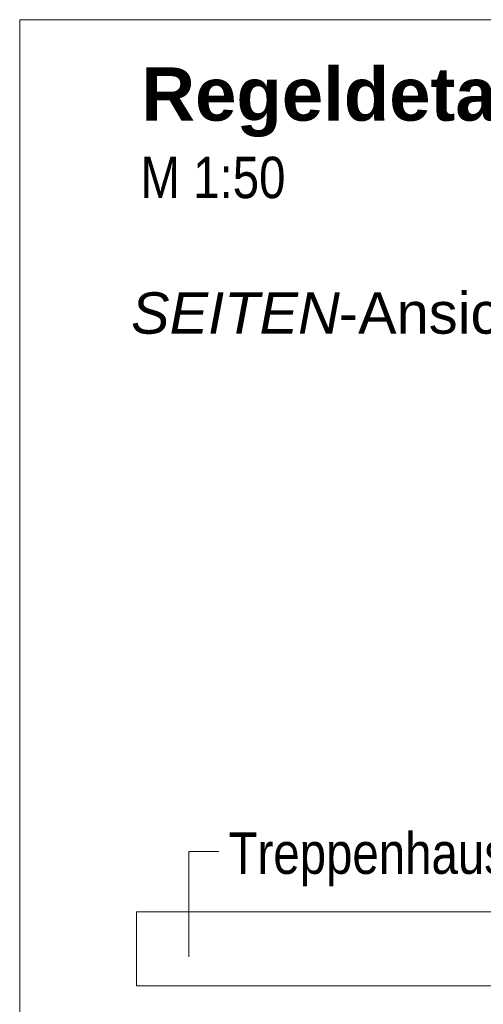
# Model space of a CAD drawing. Extents: x -620 to 3480, y 62 to 1107.
# Tile 208 of 256: x 133 to 148, y 798 to 832. Entities that reach past the tile are written whole.
import ezdxf
from ezdxf.lldxf.tags import DXFTag

# ---------------------------------------------------------------- set-up
doc = ezdxf.new("R2010")
doc.units = 0
doc.layers.get('0').update_dxf_attribs({"lineweight": 35})
doc.layers.add('E_Detail_Beschriftung', color=7, linetype='Continuous', lineweight=13, true_color=0x009900)
doc.layers.add('E_Detail_Linie_Text_Bem', color=7, linetype='Continuous', lineweight=13)
doc.styles.get("Standard").update_dxf_attribs({"font": 'ARIALN.TTF'})
tags = doc.linetypes.add('fein_strichliert-A06G9GVL8I', pattern=[4, 1, -2, 1]).pattern_tags.tags
tags[8:9] = [DXFTag(74, 4), DXFTag(75, 0), DXFTag(340, '0'), DXFTag(46, 0.0), DXFTag(50, 0.0), DXFTag(44, 0.0), DXFTag(45, 0.0)]
tags[6:7] = [DXFTag(74, 4), DXFTag(75, 0), DXFTag(340, '0'), DXFTag(46, 0.0), DXFTag(50, 0.0), DXFTag(44, 0.0), DXFTag(45, 0.0)]
tags[4:5] = [DXFTag(74, 4), DXFTag(75, 0), DXFTag(340, '0'), DXFTag(46, 0.0), DXFTag(50, 0.0), DXFTag(44, 0.0), DXFTag(45, 0.0)]

# ---------------------------------------------------------------- blocks, each defined once
blk = doc.blocks.new('Referenz-A06G9GVT8I')
at = {"layer": 'E_Detail_Linie_Text_Bem', "linetype": 'fein_strichliert-A06G9GVL8I', "ltscale": 0.65}
for p, q in [((195.533, 831.528), (132.763, 831.528)), ((132.763, 831.528), (132.763, 770.212))]:
    blk.add_line(p, q, dxfattribs=at)
at = {"layer": 'E_Detail_Linie_Text_Bem', "color": 0, "linetype": 'Continuous', "ltscale": 0.13}
for p, q in [((138.481, 799.829), (138.481, 803.396)), ((138.481, 803.396), (139.5, 803.396))]:
    blk.add_line(p, q, dxfattribs=at)
at = {"layer": 'E_Detail_Linie_Text_Bem', "linetype": 'Continuous', "ltscale": 0.13}
for p, q in [((136.715, 798.851), (136.715, 801.351)), ((136.715, 801.351), (170.815, 801.351)), ((142.615, 798.851), (136.715, 798.851)), ((142.815, 798.851), (142.615, 798.851)), ((170.815, 798.851), (142.815, 798.851))]:
    blk.add_line(p, q, dxfattribs=at)
at = {"layer": 'E_Detail_Beschriftung', "color": 1, "linetype": 'Continuous', "lineweight": 35, "ltscale": 0.35, "true_color": 0xff0000, "insert": (136.881, 829.913), "char_height": 1.8, "attachment_point": 1}
blk.add_mtext('{\\fArial|b1|i0;Regeldetail}', dxfattribs=at)
at = {"layer": 'E_Detail_Beschriftung', "linetype": 'Continuous', "ltscale": 0.13, "char_height": 1.4, "attachment_point": 1}
for s, insert in [('{\\fArial Narrow;M 1:50}', (136.851, 826.892)), ('{\\fArial Narrow;Treppenhauspodest}', (139.83, 804.036))]:
    blk.add_mtext(s, dxfattribs=dict(at, insert=insert))
at = {"layer": 'E_Detail_Beschriftung', "linetype": 'Continuous', "lineweight": -2, "ltscale": 0.25, "char_height": 1.4, "attachment_point": 1}
for s, insert in [('{\\fArial|b0|i1;SEITEN}', (136.529, 822.307)), ('{\\fArial;-Ansicht}', (143.559, 822.307))]:
    blk.add_mtext(s, dxfattribs=dict(at, insert=insert))

msp = doc.modelspace()

# ---------------------------------------------------------------- block references
at = {"color": 8, "lineweight": 25, "ltscale": 0.25, "true_color": 0x808080}
msp.add_blockref('Referenz-A06G9GVT8I', (0, 0), dxfattribs=at)

doc.saveas('drawing.dxf')
